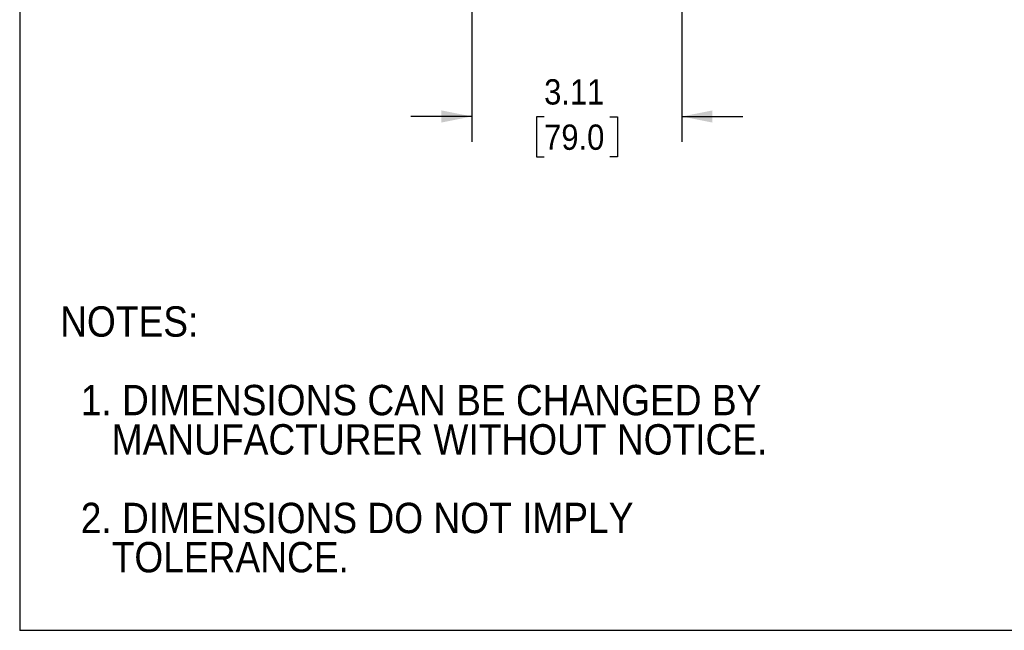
# Model space of a CAD drawing. Header units: inches. Extents: x 0 to 33, y 0 to 25.5.
# Tile 1 of 17: x 0 to 14.6, y 0 to 9. Entities that reach past the tile are written whole.
import ezdxf

# ---------------------------------------------------------------- set-up
doc = ezdxf.new("R2010")
doc.units = ezdxf.units.IN
doc.header["$LTSCALE"] = 3
doc.header["$MEASUREMENT"] = 0
doc.linetypes.add('SLD-Solid', pattern=[0])
doc.layers.add('DIMENSIONS', color=140, linetype='SLD-Solid', lineweight=25)
doc.layers.add('TEXT', color=140, linetype='SLD-Solid', lineweight=25)
doc.layers.add('SLD-DEFPOINTS', color=7, linetype='Continuous')
doc.styles.add('SLDTEXTSTYLE0', font='GOTHIC.TTF', dxfattribs={"width": 0.913})
doc.dimstyles.new('SLDDIMSTYLE0', dxfattribs={"dimtxt": 0.375, "dimasz": 0.45, "dimexe": 0, "dimexo": 0.0625, "dimgap": 0.09375, "dimtad": 0, "dimtih": 1, "dimtoh": 1, "dimrnd": 1e-09, "dimzin": 12, "dimdsep": 46, "dimtxsty": 'SLDTEXTSTYLE0', "dimsah": 1, "dimcen": 0.09, "dimadec": 0, "dimazin": 3, "dimtfac": 1, "dimtmove": 0, "dimatfit": 0, "dimfxl": 0, "dimfrac": 2, "dimtolj": 1, "dimtzin": 12, "dimarcsym": 0})

# ---------------------------------------------------------------- blocks, each defined once
blk = doc.blocks.new('Block2')
at = {"color": 7, "linetype": 'SLD-Solid', "lineweight": 18}
for p, q in [((0, 0), (0, 25.5)), ((33, 0), (0, 0))]:
    blk.add_line(p, q, dxfattribs=at)
blk = doc.blocks.new('SW_NOTE_0_3')
at = {"layer": 'TEXT', "color": 0, "char_height": 0.45, "attachment_point": 1, "style": 'SLDTEXTSTYLE0'}
for s, insert in [('NOTES:', (0, 0.575)), ('  1. DIMENSIONS CAN BE CHANGED BY     ', (0, -0.589)), ('     MANUFACTURER WITHOUT NOTICE.', (0, -1.171)), ('  2. DIMENSIONS DO NOT IMPLY ', (0, -2.335)), ('     TOLERANCE.', (0, -2.916))]:
    blk.add_mtext(s, dxfattribs=dict(at, insert=insert))
blk = doc.blocks.new('_D_2')
at = {"layer": 'DIMENSIONS'}
for p, q in [((6.692, 11.688), (6.692, 7.237)), ((9.803, 11.688), (9.803, 7.237)), ((6.692, 7.612), (5.792, 7.612)), ((7.763, 7.609), (7.648, 7.609)), ((7.648, 7.609), (7.648, 7.014)), ((8.733, 7.609), (8.847, 7.609)), ((8.847, 7.609), (8.847, 7.014)), ((9.803, 7.612), (10.703, 7.612)), ((7.648, 7.014), (7.763, 7.014)), ((8.847, 7.014), (8.733, 7.014))]:
    blk.add_line(p, q, dxfattribs=at)
for points in [[(6.692, 7.612), (6.242, 7.702), (6.242, 7.522)], [(9.803, 7.612), (10.253, 7.522), (10.253, 7.702)]]:
    blk.add_solid(points, dxfattribs=at)
at = {"layer": 'DIMENSIONS', "char_height": 0.375, "attachment_point": 1, "style": 'SLDTEXTSTYLE0'}
for s, insert in [('3.11', (7.763, 8.164)), ('79.0', (7.763, 7.493))]:
    blk.add_mtext(s, dxfattribs=dict(at, insert=insert))

msp = doc.modelspace()

# ---------------------------------------------------------------- linework, layer by layer
at = {"color": 7, "linetype": 'SLD-Solid'}
for p in [(0, 25.5), (33, 0)]:
    msp.add_line(p, (0, 0), dxfattribs=at)

# ---------------------------------------------------------------- block references
at = {"layer": 'SLD-DEFPOINTS'}
msp.add_blockref('Block2', (0, 0), dxfattribs=at)
at = {"layer": 'TEXT'}
msp.add_blockref('SW_NOTE_0_3', (0.599, 4.225), dxfattribs=at)

# ---------------------------------------------------------------- dimensions: what is measured, and where the dimension line sits
at = {"layer": 'DIMENSIONS'}
dim = msp.add_linear_dim(base=(9.803, 7.612), p1=(6.692, 11.838), p2=(9.803, 11.838), dimstyle='SLDDIMSTYLE0', dxfattribs=at)
dim.commit()
dim.dimension.update_dxf_attribs({"geometry": '_D_2', "text_midpoint": (8.248, 7.612), "dimtype": 160})

doc.saveas('drawing.dxf')
